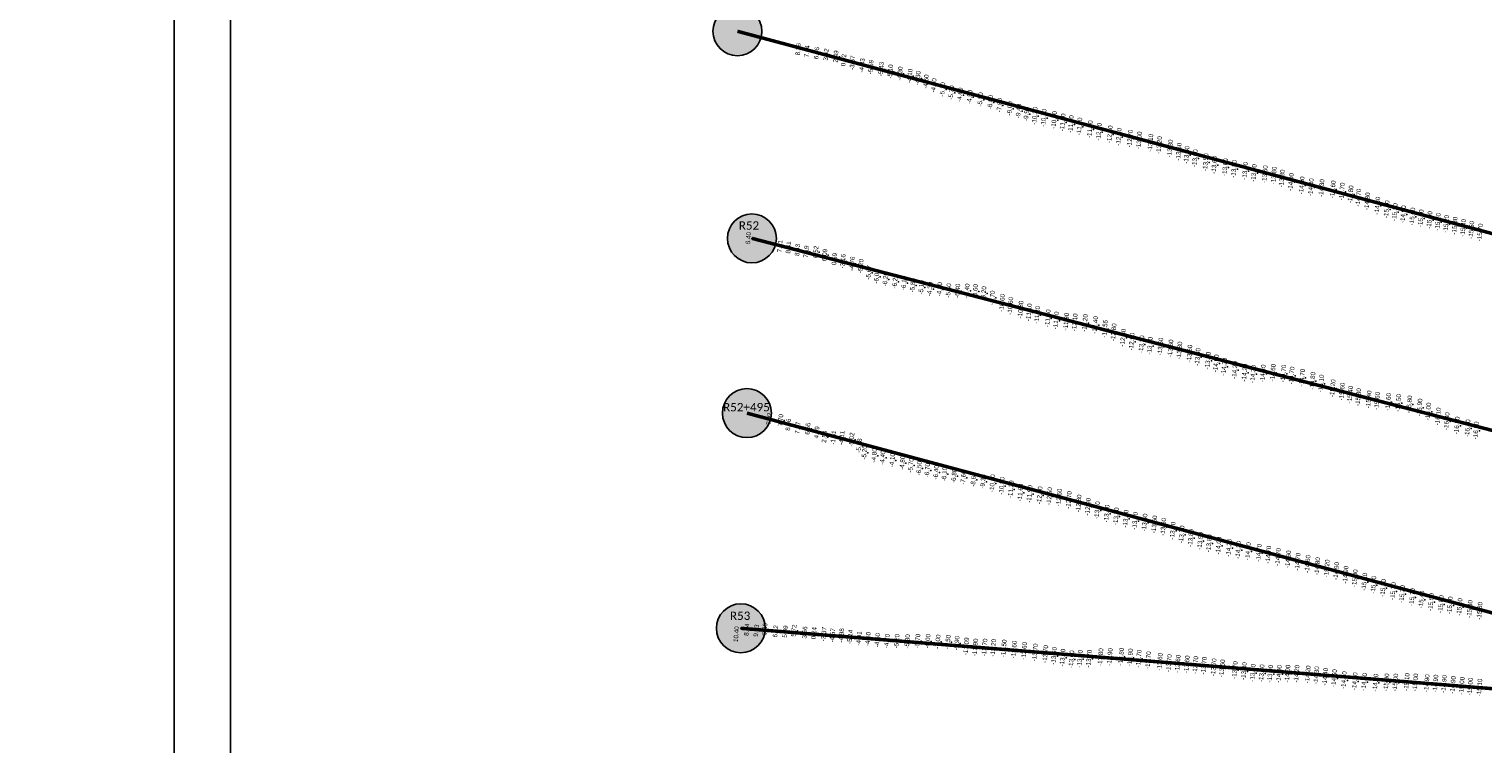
# Model space of a CAD drawing. Header units: feet. Extents: x 850675 to 1077306, y 463961 to 606658.
# Tile 41 of 77: x 943450 to 947609, y 542585 to 544629. Entities that reach past the tile are written whole.
import ezdxf
from ezdxf.enums import TextEntityAlignment as Align

# ---------------------------------------------------------------- set-up
doc = ezdxf.new("R2010")
doc.units = ezdxf.units.FT
doc.header["$MEASUREMENT"] = 0
doc.header["$XCLIPFRAME"] = 0
doc.header["$PDSIZE"] = 100
for name, color, linetype in [('Circle', 253, 'Continuous'), ('ELEV8', 7, 'Continuous'), ('Plan', 150, 'Continuous'), ('POINTS8', 7, 'Continuous'), ('Text', 255, 'Continuous')]:
    doc.layers.add(name, color=color, linetype=linetype)
doc.layers.add('MrSID', color=251, linetype='Continuous', transparency=0.2)
doc.styles.add('Legend', font='calibri.ttf')
doc.styles.add('MM-STANDARD', font='txt', dxfattribs={"height": 1})
picture_1 = doc.add_image_def('image3.sid', size_in_pixel=(6317, 6971))
picture_2 = doc.add_image_def('image5.sid', size_in_pixel=(6313, 6968))
picture_3 = doc.add_image_def('image11.jpg', size_in_pixel=(1570, 944))

# ---------------------------------------------------------------- blocks, each defined once
blk = doc.blocks.new('circle-block')
at = {"layer": 'Circle'}
h = blk.add_hatch(color=256, dxfattribs=at)
h.dxf.hatch_style = 1
edge = h.paths.add_edge_path()
edge.add_arc((945749.99, 597641.21), 70, 0, 360)
blk.add_circle((945749.99, 597641.21), 70, dxfattribs=at)

msp = doc.modelspace()

# ---------------------------------------------------------------- linework, layer by layer
at = {"layer": 'Plan', "const_width": 10}
for points in [[(945476.47, 544622.53), (948512.8343, 543808.9436)], [(945517.93, 544030.33), (948497.1117, 543257.7018)], [(945503.67, 543530.53), (948482.1398, 542732.4563)], [(945486.13, 542915.19), (948480.4965, 542674.8059)]]:
    msp.add_lwpolyline(points, dxfattribs=at)
at = {"layer": 'POINTS8', "color": 250, "linetype": 'Continuous', "lineweight": 0, "transparency": 33554687}
for p in [(945660.4372, 544570.3826, 8.255), (945685.7778, 544564.3727, 7.236), (945713.01, 544559.189, 6.761), (945740.236, 544555.168, 3.419), (945768.085, 544549.564, 2.494), (945790.4932, 544539.0091, 0.017), (945815.6067, 544531.666, -3.672), (945842.9721, 544524.127, -4.833), (945868.1291, 544519.3404, -5.592), (945897.6761, 544513.6408, -5.4254), (945924.06, 544506.52, -5.1), (945951.6, 544500.57, -4.3), (945979.56, 544494.01, -4.1), (946002.84, 544487.74, -4.3), (946026.06, 544477.73, -4.6), (946048.13, 544466.93, -4.8), (946073.35, 544455.63, -5.1), (946098.15, 544446.65, -5.3), (946123.12, 544440.27, -4.6), (946150.78, 544433.96, -4.5), (946181.35, 544426.85, -5.9), (946209.98, 544419.29, -6.8), (946236.14, 544410.31, -7.8), (946265.74, 544401.14, -9), (946290.68, 544393.78, -9.4), (946313.2, 544385.44, -9.9), (946336.93, 544379.8, -10.3), (946362.67, 544374.26, -10.7), (946392.64, 544368, -10.9), (946416.89, 544361.42, -11.2), (946440.41, 544356.33, -11.4), (946464.75, 544349.67, -11.7), (946494.79, 544341.62, -11.9), (946520.36, 544334.39, -12.3), (946551.77, 544327.05, -12.4), (946577.21, 544320.02, -12.6), (946609.35, 544315.04, -12.7), (946635.63, 544309.68, -13), (946667.97, 544302.92, -13.1), (946692.98, 544296.18, -13.2), (946724.09, 544286.69, -13.3), (946748.8, 544277.31, -13.5), (946771.39, 544268.3, -13.5), (946795.36, 544258.82, -13.6), (946825.85, 544247.42, -13.5), (946850.62, 544239.64, -13.6), (946881.63, 544233.03, -13.6), (946906.99, 544228.2, -13.8), (946938.73, 544222.45, -13.7), (946963.88, 544216.31, -13.7), (946995.17, 544213.08, -13.6), (947020.97, 544209.26, -13.8), (947044.04, 544200.73, -13.8), (947069.97, 544190.77, -14), (947100.73, 544181.19, -14), (947127.02, 544175.91, -14.4), (947157.6, 544173.39, -14.3), (947189.63, 544169.75, -14.6), (947215.75, 544163.62, -14.7), (947240.51, 544155.62, -14.8), (947262.78, 544146.18, -14.7), (947288.17, 544135.53, -14.8), (947317.22, 544123.2, -14.8), (947343.79, 544112.83, -15.1), (947366.87, 544104.76, -15.2), (947391.09, 544098.56, -14.9), (947417.31, 544092.23, -15), (947441.47, 544086.81, -15), (947466.4, 544082.04, -15), (947490.17, 544076.74, -15.2), (947513.99, 544071.12, -15.2), (947538.35, 544065.8, -15.3), (945517.93, 544030.33, 6.4), (947562.64, 544059.75, -15.4), (947586.13, 544053.69, -15.5), (945607.949, 544006.792, 7.308), (945632.616, 544003.532, 8.415), (945658.444, 543996.446, 8.426), (945683.251, 543991.543, 7.193), (945710.677, 543990.904, 6.52), (945736.246, 543982.011, 6.093), (945764.097, 543970.192, 0.586), (945788.13, 543964.177, -3.155), (945814.653, 543957.15, -4.758), (945839.2976, 543950.3021, -5.201), (945862.2728, 543932.0584, -5.6684), (945885.13, 543920.75, -6), (945909.68, 543912.52, -6.2), (945937.27, 543906.47, -6.2), (945962.95, 543901.88, -6.1), (945988.14, 543895.51, -5.8), (946012.66, 543889.42, -5.1), (946036.92, 543884.77, -4.3), (946064.71, 543883.87, -4.8), (946090.43, 543880.51, -5.4), (946116.08, 543879.62, -6.4), (946142.93, 543879.95, -7.4), (946166.97, 543878.27, -8.6), (946190.82, 543872.2, -9.2), (946215.45, 543859.81, -9.7), (946243.51, 543845.05, -10.6), (946267.31, 543836.38, -10.6), (946296.43, 543825.86, -10.8), (946320.43, 543818.02, -11.1), (946343.83, 543810.84, -11.3), (946374.25, 543801.03, -11.5), (946397.93, 543794.85, -11.7), (946426.89, 543791.18, -11.9), (946451.42, 543789.46, -12.1), (946480.48, 543787.54, -12.2), (946509.96, 543781.77, -12.4), (946537.5279, 543770.9226, -12.5545), (946562.66, 543761.09, -12.8), (946589.56, 543745.63, -12.8), (946614.29, 543734.54, -12.9), (946642.28, 543726.81, -13.1), (946666.12, 543722.47, -13.3), (946696.44, 543720.19, -13.5), (946725.31, 543714.9, -13.6), (946750.84, 543709.05, -13.8), (946779.73, 543699.99, -13.6), (946802.84, 543690.51, -13.8), (946832.25, 543679.87, -13.9), (946855.45, 543672.18, -14), (946878.74, 543662.6, -14.2), (946909.01, 543652.96, -14.2), (946937.39, 543645.65, -14.2), (946961.59, 543641.85, -14.3), (946989.55, 543643.23, -14.4), (947018.1, 543645.36, -14.6), (947048.12, 543643.05, -14.7), (947071.93, 543637.47, -14.7), (947102.03, 543631.06, -14.7), (947131.53, 543622.17, -14.8), (947156.21, 543614.64, -15.1), (947189.24, 543600.92, -15.2), (947216.04, 543591.55, -15.6), (947239.27, 543582.71, -15.4), (947262.61, 543575.62, -15.3), (947292.31, 543569.1, -15.4), (947316.31, 543564.98, -15.6), (947348.08, 543561.94, -15.6), (947376.92, 543559.04, -15.5), (947408.57, 543554.85, -15.8), (947437.91, 543546.04, -15.9), (947462.69, 543534.61, -16), (945577.538, 543513.604, 7.021), (945610.24, 543509.58, 7.695), (945632.252, 543496.755, 8.963), (945658.98, 543487.615, 7.372), (945687.914, 543485.406, 6.548), (947490.57, 543520.29, -16.1), (947515.48, 543506.85, -16.3), (947544.76, 543494.58, -16.3), (947575.16, 543486.58, -16.4), (947599.45, 543480.3, -16.5), (945713.483, 543474.745, 4.489), (945735.432, 543462.11, 2.496), (945760.947, 543459.805, -1.612), (945785.004, 543459.151, -4.112), (945813.191, 543453.946, -5.018), (945834.8164, 543436.9666, -5.2788), (945849.68, 543417.4, -5.2), (945877.79, 543408.89, -4.8), (945901.85, 543402.34, -4.4), (945929.3, 543395.08, -4.1), (945958.37, 543387.45, -4.8), (945982.52, 543380.35, -5.7), (946006.25, 543372.27, -6.5), (946029.64, 543366.52, -6.7), (946054.76, 543360.47, -6.4), (946078.51, 543355.55, -6.1), (946106.16, 543350.36, -6.8), (946132.75, 543345.55, -7.6), (946161.68, 543339.6, -8.6), (946188.93, 543334.25, -9.3), (946215.81, 543329.37, -10.1), (946242.46, 543321.83, -10.8), (946268.6, 543311.92, -11.2), (946295.83, 543302.7, -11.6), (946322.12, 543298.39, -11.9), (946350.94, 543294.89, -12.3), (946378.73, 543292.47, -12.5), (946406.64, 543288.46, -12.6), (946434.79, 543281.29, -12.7), (946462.56, 543271.55, -12.8), (946489.25, 543262.17, -12.9), (946515.72, 543252.21, -13.1), (946542.87, 543242.66, -13.3), (946569.92, 543234.75, -13.3), (946597.05, 543227.84, -13.5), (946623.81, 543221.89, -13.5), (946651.15, 543217.08, -13.6), (946679.06, 543211.63, -13.6), (946704.89, 543204.5, -13.6), (946731.66, 543193.71, -13.7), (946757.03, 543182.96, -13.7), (946783.22, 543172.82, -13.8), (946810.25, 543164.22, -13.9), (946835.48, 543157.6, -13.8), (946862.95, 543150.86, -14), (946892.53, 543144.45, -14.2), (946919.32, 543138.61, -14.2), (946947.23, 543135.15, -14.5), (946977.8, 543130.49, -14.7), (947005.33, 543125.02, -14.7), (947032.95, 543118.5, -14.7), (947061.96, 543111.65, -14.9), (947089.09, 543104.89, -14.7), (947117.63, 543098.53, -14.6), (947145.33, 543092.19, -14.8), (947172.46, 543085.52, -15.2), (947199.66, 543078.35, -14.9), (947226.36, 543067.75, -14.9), (947252.59, 543057.57, -15), (947279.98, 543047.56, -15.1), (947306, 543038.67, -15.1), (947333.76, 543029.83, -15.2), (947362.02, 543020.93, -15.2), (947388.06, 543012.39, -15.3), (947416.68, 543003.63, -15.7), (947443.16, 542996.77, -15.4), (947470.65, 542989.52, -15.5), (947498.48, 542983.73, -15.8), (947524.63, 542980.13, -15.3), (947552.24, 542975.33, -15.2), (947581.33, 542969.71, -15.3), (945486.13, 542915.19, 10.4), (945513.206, 542910.285, 8.241), (945540.408, 542907.909, 9.233), (945564.764, 542911.73, 6.856), (945595.441, 542905.705, 6.115), (945623.434, 542905.115, 5.993), (945648.1, 542907.689, 5.725), (945679.032, 542902.414, 3.656), (945705.434, 542900.473, 0.243), (945733.78, 542897.746, -3.366), (945758.323, 542894.501, -4.567), (945784.068, 542894.19, -4.982), (945808.769, 542889.945, -5.142), (945834.2027, 542885.3377, -4.9092), (945860.0493, 542883.8009, -4.6), (945887.0164, 542880.5879, -4.5), (945914.2095, 542877.8697, -4.7), (945942.3758, 542877.8998, -5.2), (945972.5095, 542877.0332, -5.8), (946001.8429, 542878.402, -5.7), (946031.0501, 542877.878, -6), (946059.7662, 542876.2034, -7), (946088.6746, 542875.1903, -8.5), (946114.0155, 542872.0963, -9.9), (946140.9792, 542862.7782, -11.0882), (946166.73, 542859.74, -11.9), (946193.43, 542859.7, -12.7), (946218.23, 542858.67, -13.2), (946248.48, 542857.05, -13.5), (946277.78, 542853.65, -13.6), (946306.66, 542850.04, -13.6), (946337.88, 542845.46, -13.7), (946367.45, 542840.91, -13.7), (946392.01, 542835.74, -13.6), (946416.57, 542830.58, -13.6), (946441.99, 542826.06, -13.6), (946465.97, 542827.23, -13.6), (946492.08, 542827.72, -13.7), (946525.04, 542831.97, -13.8), (946551.69, 542832.51, -13.9), (946584.03, 542833.43, -13.8), (946609.83, 542831.22, -13.9), (946634.51, 542827.83, -13.7), (946661.53, 542823.23, -13.7), (946694.77, 542818.63, -13.6), (946721.1, 542814.84, -13.7), (946746.17, 542813.43, -13.6), (946772.07, 542811.36, -13.6), (946796.71, 542809.55, -13.7), (946820.99, 542807.7, -13.7), (946848.83, 542803.06, -13.7), (946873.01, 542800.01, -13.6), (946909.18, 542795.06, -13.7), (946935.6, 542792.1, -13.8), (946960.72, 542787.17, -13.8), (946985.92, 542785.93, -13.8), (947010.54, 542784.51, -13.9), (947035.77, 542784.08, -14), (947060.15, 542784.85, -14), (947086.06, 542784.5, -14.2), (947117.91, 542782.76, -14.2), (947142.63, 542780.4, -14.3), (947168.09, 542776.07, -14.4), (947193.52, 542771.93, -14.5), (947221.36, 542766.18, -14.7), (947252.27, 542763.11, -14.7), (947279.36, 542761.13, -14.9), (947311.61, 542759.2, -14.9), (947343.03, 542760.05, -15), (947368.59, 542759.7, -15), (947401.14, 542760.89, -15.1), (947425.92, 542759.86, -15), (947458.35, 542757.5, -14.9), (947483.35, 542756.61, -14.9), (947507.88, 542755.39, -14.9), (947533.14, 542752.43, -14.9), (947558.64, 542750.26, -15), (947582.73, 542747.94, -15)]:
    msp.add_point(p, dxfattribs=at)

# ---------------------------------------------------------------- block references
at = {"layer": 'Circle'}
for p in [(-273.52, -53018.68), (-232.06, -53610.88), (-246.32, -54110.68), (-263.86, -54726.02)]:
    msp.add_blockref('circle-block', p, dxfattribs=at)

# ---------------------------------------------------------------- texts
at = {"layer": 'ELEV8', "color": 18, "true_color": 0x000000, "transparency": 33554687, "style": 'MM-STANDARD'}
for s, p in [('8.26', (945660.4372, 544570.3826, 8.255)), ('7.24', (945685.7778, 544564.3727, 7.236)), ('6.76', (945713.01, 544559.189, 6.761)), ('3.42', (945740.236, 544555.168, 3.419)), ('2.49', (945768.085, 544549.564, 2.494)), ('0.02', (945790.4932, 544539.0091, 0.017)), ('-3.67', (945815.6067, 544531.666, -3.672)), ('-4.83', (945842.9721, 544524.127, -4.833)), ('-5.59', (945868.1291, 544519.3404, -5.592)), ('-5.43', (945897.6761, 544513.6408, -5.4254)), ('-5.10', (945924.06, 544506.52, -5.1)), ('-4.30', (945951.6, 544500.57, -4.3)), ('-4.10', (945979.56, 544494.01, -4.1)), ('-4.30', (946002.84, 544487.74, -4.3)), ('-4.60', (946026.06, 544477.73, -4.6)), ('-4.80', (946048.13, 544466.93, -4.8)), ('-5.10', (946073.35, 544455.63, -5.1)), ('-5.30', (946098.15, 544446.65, -5.3)), ('-4.60', (946123.12, 544440.27, -4.6)), ('-4.50', (946150.78, 544433.96, -4.5)), ('-5.90', (946181.35, 544426.85, -5.9)), ('-6.80', (946209.98, 544419.29, -6.8)), ('-7.80', (946236.14, 544410.31, -7.8)), ('-9.00', (946265.74, 544401.14, -9)), ('-9.40', (946290.68, 544393.78, -9.4)), ('-9.90', (946313.2, 544385.44, -9.9)), ('-10.30', (946336.93, 544379.8, -10.3)), ('-10.70', (946362.67, 544374.26, -10.7)), ('-10.90', (946392.64, 544368, -10.9)), ('-11.20', (946416.89, 544361.42, -11.2)), ('-11.40', (946440.41, 544356.33, -11.4)), ('-11.70', (946464.75, 544349.67, -11.7)), ('-11.90', (946494.79, 544341.62, -11.9)), ('-12.30', (946520.36, 544334.39, -12.3)), ('-12.40', (946551.77, 544327.05, -12.4)), ('-12.60', (946577.21, 544320.02, -12.6)), ('-12.70', (946609.35, 544315.04, -12.7)), ('-13.00', (946635.63, 544309.68, -13)), ('-13.10', (946667.97, 544302.92, -13.1)), ('-13.20', (946692.98, 544296.18, -13.2)), ('-13.30', (946724.09, 544286.69, -13.3)), ('-13.50', (946748.8, 544277.31, -13.5)), ('-13.50', (946771.39, 544268.3, -13.5)), ('-13.60', (946795.36, 544258.82, -13.6)), ('-13.50', (946825.85, 544247.42, -13.5)), ('-13.60', (946850.62, 544239.64, -13.6)), ('-13.60', (946881.63, 544233.03, -13.6)), ('-13.80', (946906.99, 544228.2, -13.8)), ('-13.70', (946938.73, 544222.45, -13.7)), ('-13.70', (946963.88, 544216.31, -13.7)), ('-13.60', (946995.17, 544213.08, -13.6)), ('-13.80', (947020.97, 544209.26, -13.8)), ('-13.80', (947044.04, 544200.73, -13.8)), ('-14.00', (947069.97, 544190.77, -14)), ('-14.00', (947100.73, 544181.19, -14)), ('-14.40', (947127.02, 544175.91, -14.4)), ('-14.30', (947157.6, 544173.39, -14.3)), ('-14.60', (947189.63, 544169.75, -14.6)), ('-14.70', (947215.75, 544163.62, -14.7)), ('-14.80', (947240.51, 544155.62, -14.8)), ('-14.70', (947262.78, 544146.18, -14.7)), ('-14.80', (947288.17, 544135.53, -14.8)), ('-14.80', (947317.22, 544123.2, -14.8)), ('-15.10', (947343.79, 544112.83, -15.1)), ('-15.20', (947366.87, 544104.76, -15.2)), ('-14.90', (947391.09, 544098.56, -14.9)), ('-15.00', (947417.31, 544092.23, -15)), ('-15.00', (947441.47, 544086.81, -15)), ('-15.00', (947466.4, 544082.04, -15)), ('-15.20', (947490.17, 544076.74, -15.2)), ('-15.20', (947513.99, 544071.12, -15.2)), ('-15.30', (947538.35, 544065.8, -15.3)), ('-15.40', (947562.64, 544059.75, -15.4)), ('-15.50', (947586.13, 544053.69, -15.5)), ('-15.70', (947610.94, 544046.49, -15.7)), ('6.40', (945517.93, 544030.33, 6.4)), ('7.31', (945607.949, 544006.792, 7.308)), ('8.41', (945632.616, 544003.532, 8.415)), ('8.43', (945658.444, 543996.446, 8.426)), ('7.19', (945683.251, 543991.543, 7.193)), ('6.52', (945710.677, 543990.904, 6.52)), ('6.09', (945736.246, 543982.011, 6.093)), ('0.59', (945764.097, 543970.192, 0.586)), ('-3.16', (945788.13, 543964.177, -3.155)), ('-4.76', (945814.653, 543957.15, -4.758)), ('-5.20', (945839.2976, 543950.3021, -5.201)), ('-5.67', (945862.2728, 543932.0584, -5.6684)), ('-6.00', (945885.13, 543920.75, -6)), ('-6.20', (945909.68, 543912.52, -6.2)), ('-6.20', (945937.27, 543906.47, -6.2)), ('-6.10', (945962.95, 543901.88, -6.1)), ('-5.80', (945988.14, 543895.51, -5.8)), ('-5.10', (946012.66, 543889.42, -5.1)), ('-4.30', (946036.92, 543884.77, -4.3)), ('-4.80', (946064.71, 543883.87, -4.8)), ('-5.40', (946090.43, 543880.51, -5.4)), ('-6.40', (946116.08, 543879.62, -6.4)), ('-7.40', (946142.93, 543879.95, -7.4)), ('-8.60', (946166.97, 543878.27, -8.6)), ('-9.20', (946190.82, 543872.2, -9.2)), ('-9.70', (946215.45, 543859.81, -9.7)), ('-10.60', (946243.51, 543845.05, -10.6)), ('-10.60', (946267.31, 543836.38, -10.6)), ('-10.80', (946296.43, 543825.86, -10.8)), ('-11.10', (946320.43, 543818.02, -11.1)), ('-11.30', (946343.83, 543810.84, -11.3)), ('-11.50', (946374.25, 543801.03, -11.5)), ('-11.70', (946397.93, 543794.85, -11.7)), ('-11.90', (946426.89, 543791.18, -11.9)), ('-12.10', (946451.42, 543789.46, -12.1)), ('-12.20', (946480.48, 543787.54, -12.2)), ('-12.40', (946509.96, 543781.77, -12.4)), ('-12.55', (946537.5279, 543770.9226, -12.5545)), ('-12.80', (946562.66, 543761.09, -12.8)), ('-12.80', (946589.56, 543745.63, -12.8)), ('-12.90', (946614.29, 543734.54, -12.9)), ('-13.10', (946642.28, 543726.81, -13.1)), ('-13.30', (946666.12, 543722.47, -13.3)), ('-13.50', (946696.44, 543720.19, -13.5)), ('-13.60', (946725.31, 543714.9, -13.6)), ('-13.80', (946750.84, 543709.05, -13.8)), ('-13.60', (946779.73, 543699.99, -13.6)), ('-13.80', (946802.84, 543690.51, -13.8)), ('-13.90', (946832.25, 543679.87, -13.9)), ('-14.00', (946855.45, 543672.18, -14)), ('-14.20', (946878.74, 543662.6, -14.2)), ('-14.20', (946909.01, 543652.96, -14.2)), ('-14.20', (946937.39, 543645.65, -14.2)), ('-14.30', (946961.59, 543641.85, -14.3)), ('-14.40', (946989.55, 543643.23, -14.4)), ('-14.60', (947018.1, 543645.36, -14.6)), ('-14.70', (947048.12, 543643.05, -14.7)), ('-14.70', (947071.93, 543637.47, -14.7)), ('-14.70', (947102.03, 543631.06, -14.7)), ('-14.80', (947131.53, 543622.17, -14.8)), ('-15.10', (947156.21, 543614.64, -15.1)), ('-15.20', (947189.24, 543600.92, -15.2)), ('-15.60', (947216.04, 543591.55, -15.6)), ('-15.40', (947239.27, 543582.71, -15.4)), ('-15.30', (947262.61, 543575.62, -15.3)), ('-15.40', (947292.31, 543569.1, -15.4)), ('-15.60', (947316.31, 543564.98, -15.6)), ('-15.60', (947348.08, 543561.94, -15.6)), ('-15.50', (947376.92, 543559.04, -15.5)), ('-15.80', (947408.57, 543554.85, -15.8)), ('-15.90', (947437.91, 543546.04, -15.9)), ('7.02', (945577.538, 543513.604, 7.021)), ('7.70', (945610.24, 543509.58, 7.695)), ('-16.00', (947462.69, 543534.61, -16)), ('-16.10', (947490.57, 543520.29, -16.1)), ('-16.30', (947515.48, 543506.85, -16.3)), ('8.96', (945632.252, 543496.755, 8.963)), ('7.37', (945658.98, 543487.615, 7.372)), ('6.55', (945687.914, 543485.406, 6.548)), ('4.49', (945713.483, 543474.745, 4.489)), ('2.50', (945735.432, 543462.11, 2.496)), ('-1.61', (945760.947, 543459.805, -1.612)), ('-16.30', (947544.76, 543494.58, -16.3)), ('-16.40', (947575.16, 543486.58, -16.4)), ('-16.50', (947599.45, 543480.3, -16.5)), ('-4.11', (945785.004, 543459.151, -4.112)), ('-5.02', (945813.191, 543453.946, -5.018)), ('-5.28', (945834.8164, 543436.9666, -5.2788)), ('-5.20', (945849.68, 543417.4, -5.2)), ('-4.80', (945877.79, 543408.89, -4.8)), ('-4.40', (945901.85, 543402.34, -4.4)), ('-4.10', (945929.3, 543395.08, -4.1)), ('-4.80', (945958.37, 543387.45, -4.8)), ('-5.70', (945982.52, 543380.35, -5.7)), ('-6.50', (946006.25, 543372.27, -6.5)), ('-6.70', (946029.64, 543366.52, -6.7)), ('-6.40', (946054.76, 543360.47, -6.4)), ('-6.10', (946078.51, 543355.55, -6.1)), ('-6.80', (946106.16, 543350.36, -6.8)), ('-7.60', (946132.75, 543345.55, -7.6)), ('-8.60', (946161.68, 543339.6, -8.6)), ('-9.30', (946188.93, 543334.25, -9.3)), ('-10.10', (946215.81, 543329.37, -10.1)), ('-10.80', (946242.46, 543321.83, -10.8)), ('-11.20', (946268.6, 543311.92, -11.2)), ('-11.60', (946295.83, 543302.7, -11.6)), ('-11.90', (946322.12, 543298.39, -11.9)), ('-12.30', (946350.94, 543294.89, -12.3)), ('-12.50', (946378.73, 543292.47, -12.5)), ('-12.60', (946406.64, 543288.46, -12.6)), ('-12.70', (946434.79, 543281.29, -12.7)), ('-12.80', (946462.56, 543271.55, -12.8)), ('-12.90', (946489.25, 543262.17, -12.9)), ('-13.10', (946515.72, 543252.21, -13.1)), ('-13.30', (946542.87, 543242.66, -13.3)), ('-13.30', (946569.92, 543234.75, -13.3)), ('-13.50', (946597.05, 543227.84, -13.5)), ('-13.50', (946623.81, 543221.89, -13.5)), ('-13.60', (946651.15, 543217.08, -13.6)), ('-13.60', (946679.06, 543211.63, -13.6)), ('-13.60', (946704.89, 543204.5, -13.6)), ('-13.70', (946731.66, 543193.71, -13.7)), ('-13.70', (946757.03, 543182.96, -13.7)), ('-13.80', (946783.22, 543172.82, -13.8)), ('-13.90', (946810.25, 543164.22, -13.9)), ('-13.80', (946835.48, 543157.6, -13.8)), ('-14.00', (946862.95, 543150.86, -14)), ('-14.20', (946892.53, 543144.45, -14.2)), ('-14.20', (946919.32, 543138.61, -14.2)), ('-14.50', (946947.23, 543135.15, -14.5)), ('-14.70', (946977.8, 543130.49, -14.7)), ('-14.70', (947005.33, 543125.02, -14.7)), ('-14.70', (947032.95, 543118.5, -14.7)), ('-14.90', (947061.96, 543111.65, -14.9)), ('-14.70', (947089.09, 543104.89, -14.7)), ('-14.60', (947117.63, 543098.53, -14.6)), ('-14.80', (947145.33, 543092.19, -14.8)), ('-15.20', (947172.46, 543085.52, -15.2)), ('-14.90', (947199.66, 543078.35, -14.9)), ('-14.90', (947226.36, 543067.75, -14.9)), ('-15.00', (947252.59, 543057.57, -15)), ('-15.10', (947279.98, 543047.56, -15.1)), ('-15.10', (947306, 543038.67, -15.1)), ('-15.20', (947333.76, 543029.83, -15.2)), ('-15.20', (947362.02, 543020.93, -15.2)), ('-15.30', (947388.06, 543012.39, -15.3)), ('-15.70', (947416.68, 543003.63, -15.7)), ('-15.40', (947443.16, 542996.77, -15.4)), ('-15.50', (947470.65, 542989.52, -15.5)), ('-15.80', (947498.48, 542983.73, -15.8)), ('-15.30', (947524.63, 542980.13, -15.3)), ('-15.20', (947552.24, 542975.33, -15.2)), ('-15.30', (947581.33, 542969.71, -15.3)), ('-15.30', (947609.64, 542964.5, -15.3)), ('10.40', (945483.422, 542897.5987, 10.4)), ('8.24', (945513.206, 542910.285, 8.241)), ('9.23', (945540.408, 542907.909, 9.233)), ('6.86', (945564.764, 542911.73, 6.856)), ('6.12', (945595.441, 542905.705, 6.115)), ('5.99', (945623.434, 542905.115, 5.993)), ('5.72', (945648.1, 542907.689, 5.725)), ('3.66', (945679.032, 542902.414, 3.656)), ('0.24', (945705.434, 542900.473, 0.243)), ('-3.37', (945733.78, 542897.746, -3.366)), ('-4.57', (945758.323, 542894.501, -4.567)), ('-4.98', (945784.068, 542894.19, -4.982)), ('-5.14', (945808.769, 542889.945, -5.142)), ('-4.91', (945834.2027, 542885.3377, -4.9092)), ('-4.60', (945860.0493, 542883.8009, -4.6)), ('-4.50', (945887.0164, 542880.5879, -4.5)), ('-4.70', (945914.2095, 542877.8697, -4.7)), ('-5.20', (945942.3758, 542877.8998, -5.2)), ('-5.80', (945972.5095, 542877.0332, -5.8)), ('-5.70', (946001.8429, 542878.402, -5.7)), ('-6.00', (946031.0501, 542877.878, -6)), ('-7.00', (946059.7662, 542876.2034, -7)), ('-8.50', (946088.6746, 542875.1903, -8.5)), ('-9.90', (946114.0155, 542872.0963, -9.9)), ('-11.09', (946140.9792, 542862.7782, -11.0882)), ('-11.90', (946166.73, 542859.74, -11.9)), ('-12.70', (946193.43, 542859.7, -12.7)), ('-13.20', (946218.23, 542858.67, -13.2)), ('-13.50', (946248.48, 542857.05, -13.5)), ('-13.60', (946277.78, 542853.65, -13.6)), ('-13.60', (946306.66, 542850.04, -13.6)), ('-13.70', (946337.88, 542845.46, -13.7)), ('-13.70', (946367.45, 542840.91, -13.7)), ('-13.60', (946392.01, 542835.74, -13.6)), ('-13.60', (946416.57, 542830.58, -13.6)), ('-13.80', (946525.04, 542831.97, -13.8)), ('-13.90', (946551.69, 542832.51, -13.9)), ('-13.80', (946584.03, 542833.43, -13.8)), ('-13.90', (946609.83, 542831.22, -13.9)), ('-13.60', (946441.99, 542826.06, -13.6)), ('-13.60', (946465.97, 542827.23, -13.6)), ('-13.70', (946492.08, 542827.72, -13.7)), ('-13.70', (946634.51, 542827.83, -13.7)), ('-13.70', (946661.53, 542823.23, -13.7)), ('-13.60', (946694.77, 542818.63, -13.6)), ('-13.70', (946721.1, 542814.84, -13.7)), ('-13.60', (946746.17, 542813.43, -13.6)), ('-13.60', (946772.07, 542811.36, -13.6)), ('-13.70', (946796.71, 542809.55, -13.7)), ('-13.70', (946820.99, 542807.7, -13.7)), ('-13.70', (946848.83, 542803.06, -13.7)), ('-13.60', (946873.01, 542800.01, -13.6)), ('-13.70', (946909.18, 542795.06, -13.7)), ('-13.80', (946935.6, 542792.1, -13.8)), ('-13.80', (946960.72, 542787.17, -13.8)), ('-13.80', (946985.92, 542785.93, -13.8)), ('-13.90', (947010.54, 542784.51, -13.9)), ('-14.00', (947035.77, 542784.08, -14)), ('-14.00', (947060.15, 542784.85, -14)), ('-14.20', (947086.06, 542784.5, -14.2)), ('-14.20', (947117.91, 542782.76, -14.2)), ('-14.30', (947142.63, 542780.4, -14.3)), ('-14.40', (947168.09, 542776.07, -14.4)), ('-14.50', (947193.52, 542771.93, -14.5)), ('-14.70', (947221.36, 542766.18, -14.7)), ('-14.70', (947252.27, 542763.11, -14.7)), ('-14.90', (947279.36, 542761.13, -14.9)), ('-14.90', (947311.61, 542759.2, -14.9)), ('-15.00', (947343.03, 542760.05, -15)), ('-15.00', (947368.59, 542759.7, -15)), ('-15.10', (947401.14, 542760.89, -15.1)), ('-15.00', (947425.92, 542759.86, -15)), ('-14.90', (947458.35, 542757.5, -14.9)), ('-14.90', (947483.35, 542756.61, -14.9)), ('-14.90', (947507.88, 542755.39, -14.9)), ('-14.90', (947533.14, 542752.43, -14.9)), ('-15.00', (947558.64, 542750.26, -15)), ('-15.00', (947582.73, 542747.94, -15)), ('-15.10', (947609.22, 542745.12, -15.1))]:
    msp.add_text(s, height=13, rotation=85, dxfattribs=at).set_placement(p, align=Align.BOTTOM_CENTER)
at = {"layer": 'Text', "color": 255, "style": 'Legend'}
for s, p in [('R52', (945509.492, 544067.1169)), ('R52+495', (945502.3066, 543547.5612)), ('R53', (945484.2251, 542951.0493))]:
    msp.add_text(s, height=24, dxfattribs=at).set_placement(p, align=Align.MIDDLE_CENTER)

# ---------------------------------------------------------------- pictures from other files: only their frames are drawn
at = {"layer": 'MrSID'}
image = msp.add_image(picture_3, insert=(851552.7296, 463961.3689), size_in_units=(225757.9943, 135742.3864), rotation=0.370518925, dxfattribs=at)
image.dxf.flags = 7
image = msp.add_image(picture_1, insert=(943865.4221, 538494.5786), size_in_units=(20725.0656, 22870.7349), dxfattribs=at)
image.set_boundary_path([(-0.5, -0.5), (1869.319344, 6970.5)])
image = msp.add_image(picture_2, insert=(923314.1721, 538362.5461), size_in_units=(20711.9423, 22860.8924), dxfattribs=at)
image.dxf.flags = 7

doc.saveas('drawing.dxf')
